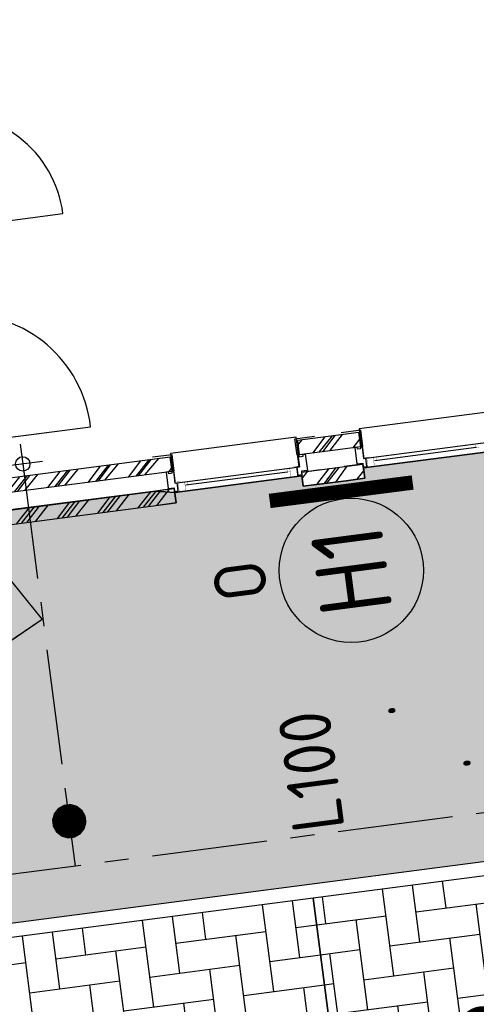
# Model space of a CAD drawing. Extents: x 117893332 to 118394757, y 454959407 to 455669244.
# Tile 61 of 256: x 118280060 to 118283228, y 455174285 to 455181111. Entities that reach past the tile are written whole.
import ezdxf
from ezdxf.enums import TextEntityAlignment as Align

# ---------------------------------------------------------------- set-up
doc = ezdxf.new("R2010")
doc.units = 0
doc.header["$LTSCALE"] = 200
doc.linetypes.add('Tauw_L_Center2', pattern=[6.4990000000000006, 4, -0.833, 0.833, -0.833])
doc.layers.get('0').update_dxf_attribs({"linetype": 'CONTINUOUS'})
for name, color, linetype in [('EL6312--', 6, 'CONTINUOUS'), ('EL_N_A_EB00----REVISIE~-_-----', 1, 'CONTINUOUS'), ('ZU_N_-_EL999---LU_pvc110_sdr34~H_-----', 2, 'Tauw_L_Center2'), ('ZU_N_-_EL999---LU_pvc125_sdr34~H_-----', 2, 'Tauw_L_Center2'), ('ZU_N_-_ML999---LU_pvc110_sdr34__20_^200~M_-----', 7, 'CONTINUOUS'), ('ZU_N_-_TVRH----tekst__25_^200~-_-----', 253, 'CONTINUOUS'), ('ZU_N_A_EV02----_kant verharding ov betonstraatsteen-elleboogverband~k_-----', 253, 'CONTINUOUS'), ('ZU_N_A_EV02----_kant verharding ov betontegels-halfsteensverband~k_-----', 253, 'CONTINUOUS'), ('ZU_N_A_HV01----_arcering verharding gv asfalt~v_-----', 253, 'CONTINUOUS'), ('ZU_N_A_HV02----_arcering verharding ov betonstraatsteen-elleboogverband~v_-----', 253, 'CONTINUOUS'), ('ZU_N_A_HV02----_arcering verharding ov betontegels-halfsteensverband~v_-----', 253, 'CONTINUOUS'), ('ZU_N_A_HV02----molgoot ov betonstraatsteen~v_-----', 253, 'CONTINUOUS'), ('ZU_N_D_EB00----ONDERDEEL~-_-----', 2, 'CONTINUOUS'), ('ZU_N_D_EB00--F-METSELWERK~-_-----', 7, 'CONTINUOUS')]:
    doc.layers.add(name, color=color, linetype=linetype)
doc.layers.add('ZU_N_-_DX1AMA--_maatvoering_LIN__18_^200', color=7, linetype='CONTINUOUS', lineweight=18)
doc.styles.add('BURO-018', font='Isocp.shx', dxfattribs={"height": 360})
doc.styles.add('BURO-025', font='Isocp.shx', dxfattribs={"height": 500})
doc.styles.add('TAUW-ISOCP', font='tcb_isocp.shx')
doc.dimstyles.new('tzu18-dot_^200', dxfattribs={"dimscale": 200, "dimtxt": 1.8, "dimasz": 3, "dimexe": 2, "dimexo": 0, "dimgap": 0.5, "dimtad": 1, "dimdec": 0, "dimzin": 0, "dimdsep": 46, "dimtxsty": 'TAUW-ISOCP', "dimblk": 'DOTSMALL', "dimcen": 2, "dimdle": 1.5, "dimclre": 8, "dimadec": 0, "dimazin": 0, "dimtp": 1, "dimtm": 1, "dimtfac": 1, "dimtix": 1, "dimtmove": 1, "dimatfit": 3, "dimldrblk": 'DOTSMALL', "dimfxl": 1, "dimtvp": 0.5, "dimtolj": 1, "dimtzin": 0, "dimlwd": -1, "dimlwe": 5, "dimarcsym": 0})
pattern_1 = [(97.41631319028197, (118248804.6750337, 455213277.5848131), (-181.136867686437, -235.3496020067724), [629.9999999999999, -210]), (7.416313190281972, (118248596.4317989, 455213250.4784459), (181.1368676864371, 235.3496020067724), [629.9999999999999, -210])]

# ---------------------------------------------------------------- blocks, each defined once
blk = doc.blocks.new('A$C06DD79C7')
at = {"layer": 'ZU_N_D_EB00--F-METSELWERK~-_-----'}
h = blk.add_hatch(dxfattribs=at)
h.set_pattern_fill('10300013,O', color=256, scale=100000, angle=360)
h.set_pattern_definition([(135.0000000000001, (1699.99999999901, -21099.99999999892), (-141.4213562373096, -141.4213562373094), []), (135.0000000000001, (1629.28999999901, -21099.99999999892), (-141.4213562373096, -141.4213562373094), [])])
h.paths.add_polyline_path([(1749.999999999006, -20599.9999999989), (1969.999999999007, -20599.9999999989), (1969.999999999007, -20279.9999999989), (1749.999999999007, -20279.9999999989), (1429.999999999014, -20279.9999999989), (1429.999999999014, -20379.9999999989), (1869.999999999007, -20379.9999999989), (1869.999999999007, -20499.9999999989), (1649.999999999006, -20499.9999999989), (1649.999999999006, -21919.99999999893), (1749.999999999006, -21919.99999999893)])
h = blk.add_hatch(dxfattribs=at)
h.set_pattern_fill('10300013,O', color=256, scale=100000, angle=180)
h.set_pattern_definition([(315, (1479.999999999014, -21209.99999999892), (141.4213562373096, 141.4213562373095), []), (315, (1550.709999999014, -21209.99999999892), (141.4213562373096, 141.4213562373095), [])])
h.paths.add_polyline_path([(1429.999999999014, -21919.99999999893), (1529.999999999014, -21919.99999999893), (1529.999999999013, -20499.9999999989), (1429.999999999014, -20499.9999999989)])
h = blk.add_hatch(dxfattribs=at)
h.set_pattern_fill('10300013,O', color=256, scale=100000, angle=180)
h.set_pattern_definition([(315, (1479.999999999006, -23024.99999999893), (141.4213562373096, 141.4213562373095), []), (315, (1550.709999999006, -23024.99999999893), (141.4213562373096, 141.4213562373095), [])])
h.paths.add_polyline_path([(1429.999999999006, -23239.99999999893), (1529.999999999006, -23239.99999999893), (1529.999999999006, -22809.99999999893), (1429.999999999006, -22809.99999999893)])
h = blk.add_hatch(dxfattribs=at)
h.set_pattern_fill('10300013,O', color=256, scale=100000, angle=180)
h.set_pattern_definition([(315, (1699.999999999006, -23024.99999999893), (141.4213562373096, 141.4213562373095), []), (315, (1770.709999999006, -23024.99999999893), (141.4213562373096, 141.4213562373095), [])])
h.paths.add_polyline_path([(1649.999999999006, -23239.99999999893), (1749.999999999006, -23239.99999999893), (1749.999999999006, -22809.99999999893), (1649.999999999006, -22809.99999999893)])
for p, q in [((1529.999999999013, -20499.9999999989), (1529.999999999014, -21919.99999999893)), ((1649.999999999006, -21919.99999999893), (1649.999999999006, -20499.9999999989)), ((749.09008458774, -20893.34461806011), (584.4364188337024, -20566.94467048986)), ((1281.105919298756, -20565.98783106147), (749.09008458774, -20893.34461806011)), ((2029.999999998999, -20599.9999999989), (2029.999999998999, -21399.9999999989)), ((3519.999999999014, -20599.9999999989), (3519.999999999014, -21399.9999999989)), ((1834.999999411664, -21038.46206021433), (1834.999999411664, -20761.53793978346)), ((1973.462059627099, -20899.9999999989), (1696.537939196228, -20899.9999999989)), ((1429.999999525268, -21919.99999971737), (1429.99999952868, -21788.97820059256)), ((1529.999999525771, -21919.99999971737), (1529.999999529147, -21788.97820059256)), ((1529.999999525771, -21919.99999971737), (1429.999999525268, -21919.99999971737)), ((1502.478547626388, -21919.99999971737), (1502.478547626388, -22809.99999994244)), ((1502.478548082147, -21941.32600831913), (1502.478548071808, -21953.59472607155)), ((1649.999999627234, -21929.9999996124), (1567.473016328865, -21929.9999996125)), ((1567.473016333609, -21929.9999996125), (1567.473016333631, -21944.99999984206)), ((1567.473016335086, -21944.99999971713), (1567.473016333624, -22784.99999994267)), ((1637.200265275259, -21919.99999984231), (1650.00000020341, -21919.99999985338)), ((1650.00000020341, -21919.99999985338), (1650.000000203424, -21929.9999996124)), ((1542.173537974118, -22712.78969378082), (1542.173537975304, -22003.75454051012)), ((1502.478548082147, -22788.6739913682), (1502.478548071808, -22776.40527361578)), ((1567.473016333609, -22800.00000007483), (1567.473016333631, -22784.99999984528)), ((1429.999999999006, -22809.99999999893), (1429.999999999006, -23239.99999999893)), ((1529.999999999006, -22809.99999999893), (1429.999999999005, -22809.99999999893)), ((1429.999999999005, -22809.99999999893), (1429.999999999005, -22809.99999999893)), ((1429.999999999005, -22809.99999999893), (1430.000000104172, -22941.02179912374)), ((1529.999999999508, -22809.99999992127), (1429.999999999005, -22809.99999999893)), ((1529.999999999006, -22809.99999999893), (1529.999999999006, -23239.99999999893)), ((1529.999999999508, -22809.99999992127), (1530.000000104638, -22941.02179904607)), ((1649.999999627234, -22800.00000007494), (1567.473016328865, -22800.00000007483)), ((1637.200265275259, -22809.99999984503), (1650.00000020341, -22809.99999983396)), ((1650.00000020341, -22809.99999983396), (1650.000000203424, -22800.00000007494)), ((1649.999999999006, -23239.99999999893), (1649.999999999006, -22809.99999999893)), ((1749.999999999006, -22809.99999999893), (1649.999999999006, -22809.99999999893)), ((1749.999999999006, -23239.99999999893), (1749.999999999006, -22809.99999999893)), ((1429.999999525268, -23239.99999974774), (1429.999999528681, -23108.97820062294)), ((1529.99999952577, -23239.99999974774), (1529.999999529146, -23108.97820062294)), ((1429.999999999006, -23239.99999999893), (1529.999999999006, -23239.99999999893)), ((1529.99999952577, -23239.99999974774), (1429.999999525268, -23239.99999974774)), ((1502.478547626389, -23239.99999974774), (1502.478547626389, -24129.99999997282)), ((1502.478548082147, -23261.32600834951), (1502.478548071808, -23273.59472610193)), ((1649.999999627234, -23249.99999964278), (1567.473016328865, -23249.99999964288)), ((1567.473016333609, -23249.99999964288), (1567.473016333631, -23264.99999987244)), ((1567.473016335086, -23264.99999974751), (1567.473016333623, -24104.99999997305)), ((1637.200265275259, -23239.99999987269), (1650.000000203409, -23239.99999988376)), ((1649.999999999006, -23239.99999999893), (1749.999999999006, -23239.99999999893)), ((1650.000000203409, -23239.99999988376), (1650.000000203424, -23249.99999964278)), ((1542.173537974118, -24032.7896938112), (1542.173537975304, -23323.7545405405))]:
    blk.add_line(p, q, dxfattribs=at)
for points in [[(1649.999999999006, -21919.99999999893), (1749.999999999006, -21919.99999999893), (1749.999999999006, -20599.9999999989), (1969.999999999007, -20599.9999999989), (1969.999999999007, -20279.9999999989), (1749.999999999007, -20279.9999999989), (1429.999999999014, -20279.9999999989), (1429.999999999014, -20379.9999999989)], [(1429.999999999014, -20499.9999999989), (1429.999999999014, -21919.99999999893), (1529.999999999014, -21919.99999999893)], [(1649.999999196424, -21934.99999975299), (1764.99999972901, -21934.99999971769), (1764.99999972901, -21798.39999641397)], [(1637.200265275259, -21919.99999984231), (1637.200265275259, -21894.99999984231), (1649.999999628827, -21894.9999998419), (1649.999999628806, -21877.99999984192), (1535.999999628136, -21877.99999984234), (1535.999999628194, -21919.99999984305), (1509.999999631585, -21919.99999984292), (1509.999999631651, -21944.99999984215), (1567.473016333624, -21944.99999984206)], [(1759.99999972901, -21925.00000056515), (1650.000000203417, -21924.99999923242), (1650.000000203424, -21929.99999975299), (1567.473016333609, -21929.9999996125), (1567.473016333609, -22800.00000007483), (1650.000000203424, -22800.00000007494), (1650.000000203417, -22804.99999929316), (1759.999667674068, -22805.00000051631)], [(1760.000000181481, -22805.00000051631), (1774.99999972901, -22805.0000006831), (1774.99999972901, -21925.00000074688), (1759.99999972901, -21925.00000074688)], [(1637.200265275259, -22809.99999984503), (1637.200265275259, -22834.99999984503), (1649.999999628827, -22834.99999984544), (1649.999999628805, -22851.99999984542), (1535.999999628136, -22851.999999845), (1535.999999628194, -22809.99999984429), (1509.999999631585, -22809.99999984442), (1509.99999963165, -22784.99999984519), (1567.473016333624, -22784.99999984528)], [(1649.999999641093, -22795.00000005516), (1765.000000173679, -22795.00000000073), (1765.000000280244, -22931.60000330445)], [(1649.999999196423, -23254.99999978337), (1764.99999972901, -23254.99999974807), (1764.99999972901, -23118.39999644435)], [(1637.200265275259, -23239.99999987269), (1637.200265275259, -23214.99999987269), (1649.999999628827, -23214.99999987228), (1649.999999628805, -23197.99999987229), (1535.999999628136, -23197.99999987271), (1535.999999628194, -23239.99999987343), (1509.999999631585, -23239.9999998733), (1509.99999963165, -23264.99999987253), (1567.473016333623, -23264.99999987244)], [(1759.99999972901, -23245.00000059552), (1650.000000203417, -23244.9999992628), (1650.000000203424, -23249.99999978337), (1567.473016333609, -23249.99999964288), (1567.473016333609, -24120.00000010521), (1650.000000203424, -24120.00000010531), (1650.000000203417, -24124.99999932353), (1759.999667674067, -24125.00000054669)], [(1760.000000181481, -24125.00000054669), (1774.99999972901, -24125.00000071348), (1774.99999972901, -23245.00000077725), (1759.99999972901, -23245.00000077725)]]:
    blk.add_lwpolyline(points, dxfattribs=at)
at = {"layer": 'ZU_N_D_EB00--F-METSELWERK~-_-----', "const_width": 2}
for points in [[(1567.478548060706, -21965.18091059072), (1567.478548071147, -21951.78057413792), (1502.478548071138, -21951.7805740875), (1502.478548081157, -21939.00912836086)], [(1502.478548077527, -21943.61658350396), (1502.478548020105, -22017.21030590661), (1502.478548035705, -21997.21030590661), (1567.478548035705, -21997.21030595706)], [(1567.478548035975, -21997.21030595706), (1567.478548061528, -21964.1772859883), (1567.478548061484, -21964.1772859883)], [(1670.000000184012, -21935.65569594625), (1572.932492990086, -21935.65569587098), (1572.93249296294, -21970.65569587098)], [(1567.478548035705, -21997.21030595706), (1567.478548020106, -22017.21030595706), (1542.173538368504, -22017.21030593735), (1542.173538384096, -21997.21030593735)], [(1502.478548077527, -22786.38341618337), (1502.478548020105, -22712.78969378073), (1502.478548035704, -22732.78969378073), (1567.478548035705, -22732.78969373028)], [(1567.478548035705, -22732.78969373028), (1567.478548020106, -22712.78969373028), (1542.173538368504, -22712.78969374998), (1542.173538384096, -22732.78969374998)], [(1567.478548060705, -22764.81908909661), (1567.478548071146, -22778.21942554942), (1502.478548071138, -22778.21942559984), (1502.478548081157, -22790.99087132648)], [(1567.478548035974, -22732.78969373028), (1567.478548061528, -22765.82271369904), (1567.478548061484, -22765.82271369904)], [(1670.000000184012, -22794.34430374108), (1572.932492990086, -22794.34430381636), (1572.932492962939, -22759.34430381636)], [(1567.478548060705, -23285.1809106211), (1567.478548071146, -23271.7805741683), (1502.478548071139, -23271.78057411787), (1502.478548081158, -23259.00912839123)], [(1502.478548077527, -23263.61658353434), (1502.478548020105, -23337.21030593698), (1502.478548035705, -23317.21030593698), (1567.478548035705, -23317.21030598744)], [(1670.000000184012, -23255.65569597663), (1572.932492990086, -23255.65569590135), (1572.932492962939, -23290.65569590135)], [(1567.478548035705, -23317.21030598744), (1567.478548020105, -23337.21030598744), (1542.173538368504, -23337.21030596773), (1542.173538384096, -23317.21030596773)], [(1567.478548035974, -23317.21030598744), (1567.478548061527, -23284.17728601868), (1567.478548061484, -23284.17728601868)], [(1567.478548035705, -24052.78969376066), (1567.478548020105, -24032.78969376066), (1542.173538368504, -24032.78969378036), (1542.173538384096, -24052.78969378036)]]:
    blk.add_lwpolyline(points, dxfattribs=at)
at = {"layer": 'ZU_N_D_EB00--F-METSELWERK~-_-----'}
blk.add_circle((1834.999999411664, -20899.9999999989), 50, dxfattribs=at)
for centre, radius, start, end in [((2042.594694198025, -20518.94909729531), 881.1409191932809, 269.1810079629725, 354.7222421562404), ((3519.999999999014, -20599.9999999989), 800, 270, 0)]:
    blk.add_arc(centre, radius, start, end, dxfattribs=at)
blk = doc.blocks.new('_DotSmall')
at = {"color": 0, "linetype": 'ByBlock', "const_width": 0.5}
blk.add_lwpolyline([(-0.0625, 0, 1), (0.0625, 0, 1)], format="xyb", close=True, dxfattribs=at)
blk = doc.blocks.new('*D190')
at = {"layer": 'ZU_N_-_DX1AMA--_maatvoering_LIN__18_^200', "color": 0, "transparency": 16777216}
blk.add_line((118297884.0672815, 455179637.2046039), (118272246.6119197, 455376595.6020989), dxfattribs=at)
at = {"layer": 'ZU_N_-_DX1AMA--_maatvoering_LIN__18_^200', "color": 8, "lineweight": 5, "transparency": 16777216}
for p, q in [((118271839.0997946, 455376240.0266904), (118272681.989082, 455376349.7429389)), ((118286050.7695177, 455178399.4322743), (118298241.9976805, 455179986.3261149))]:
    blk.add_line(p, q, dxfattribs=at)
at = {"layer": 'ZU_N_-_DX1AMA--_maatvoering_LIN__18_^200', "color": 0, "transparency": 16777216, "xscale": 600, "yscale": 600, "zscale": 600}
for p, rotation in [((118272285.3353014, 455376298.1117634), 97.41631319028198), ((118297845.3438999, 455179934.6949394), 277.416313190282)]:
    blk.add_blockref('_DotSmall', p, dxfattribs=dict(at, rotation=rotation))
at = {"layer": 'ZU_N_-_DX1AMA--_maatvoering_LIN__18_^200', "color": 0, "transparency": 16777216, "insert": (118294679.3113192, 455202087.3925235), "char_height": 360, "attachment_point": 5, "rotation": 97.41631319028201, "style": 'TAUW-ISOCP'}
blk.add_mtext('\\A1;198020', dxfattribs=at)
blk = doc.blocks.new('E00172')
at = {"color": 0, "linetype": 'Continuous', "const_width": 0.5}
blk.add_lwpolyline([(-2.499999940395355, 0.75), (2.5, 0.75)], dxfattribs=at)
at = {"color": 0, "linetype": 'Continuous'}
blk.add_circle((0, 3.500000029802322), 2.5, dxfattribs=at)
at = {"color": 0, "linetype": 'Continuous', "style": 'BURO-018'}
for tag, p in [('E_GKAST', (5.960464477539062e-08, 11.5)), ('E_GROEP', (5.960464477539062e-08, 8.500000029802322)), ('E_SGROEP', (4.500000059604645, 8.500000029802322)), ('E_ARMCODE', (0, 3.500000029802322)), ('E_SLET', (4.500000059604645, 2.500000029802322))]:
    blk.add_attdef(tag, text='', height=1.8, dxfattribs=at).set_placement(p, align=Align.MIDDLE)
blk = doc.blocks.new('A$C051E189E')
at = {"layer": 'EL6312--'}
ref = blk.add_blockref('E00172', (-17241.50111585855, -82268.17583349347), dxfattribs=dict(at, xscale=199.9999999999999, yscale=199.9999999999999, zscale=199.9999999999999, rotation=89.92269290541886))
ref.add_attrib('E_ARMCODE', 'H1', dxfattribs={"layer": '0', "color": 2, "linetype": 'Continuous', "height": 500, "rotation": 2.219811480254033e-05, "style": 'BURO-025'}).set_placement((-17941.50048458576, -82267.23134937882), align=Align.MIDDLE)
ref.add_attrib('E_SLET', 'O', dxfattribs={"layer": '0', "color": 1, "linetype": 'Continuous', "height": 360, "rotation": 2.219811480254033e-05, "style": 'BURO-018'}).set_placement((-17913.7585478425, -81492.17886897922), align=Align.MIDDLE)
ref.add_attrib('E_GROEP', '.', dxfattribs={"layer": '0', "color": 1, "linetype": 'Continuous', "height": 360, "rotation": 2.219811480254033e-05, "style": 'BURO-018'}).set_placement((-18941.49957442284, -82265.88207447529), align=Align.MIDDLE)
ref.add_attrib('E_GKAST', 'L100', dxfattribs={"layer": '0', "color": 1, "linetype": 'Continuous', "height": 360, "rotation": 2.219811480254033e-05, "style": 'BURO-018'}).set_placement((-19287.94192659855, -81810.75219544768), align=Align.MIDDLE)
ref.add_attrib('E_SGROEP', '.', dxfattribs={"layer": '0', "color": 1, "linetype": 'Continuous', "height": 360, "rotation": 2.219811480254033e-05, "style": 'BURO-018'}).set_placement((-19369.74599808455, -82735.96391153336), align=Align.MIDDLE)

msp = doc.modelspace()

# ---------------------------------------------------------------- hatches: boundary and pattern name
at = {"layer": 'ZU_N_A_HV01----_arcering verharding gv asfalt~v_-----'}
h = msp.add_hatch(dxfattribs=at)
h.set_pattern_fill('ASFALT', color=256, scale=3000)
h.set_pattern_definition([(157.416313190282, (118248804.6750337, 455213277.5848131), (-144.0121693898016, -346.2448484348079), []), (217.416313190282, (118248804.6750337, 455213277.5848131), (227.8507499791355, -297.8406213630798), [])])
h.paths.add_polyline_path([(118253562.4644317, 455173882.7550641, -0.413670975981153), (118245855.7562277, 455163886.7559816), (118232779.448046, 455162183.4266028, -0.2396013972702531), (118226539.3488066, 455164396.4313046), (118222931.5859316, 455163926.7441258), (118222383.7487684, 455168135.4742161), (118218106.8741981, 455167574.5760993), (118214434.7360406, 455164219.5352659), (118215506.4412013, 455155986.2169401), (118286398.3345948, 455165213.991818), (118285827.6629735, 455169598.1464381), (118269443.6465182, 455167465.4905022, -0.4142135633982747), (118257765.8233637, 455176453.3294046), (118256227.8597453, 455188268.6539, -0.4142135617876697), (118265215.698611, 455199946.4769887), (118292266.1138908, 455203467.5444995), (118291600.0729585, 455208584.3784367), (118288512.0832502, 455208182.4244898, -0.4142135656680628), (118286360.315439, 455209838.5329916), (118282082.5253519, 455242702.4295251), (118277103.5895731, 455242054.3371087, -0.4142135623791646), (118269661.0073064, 455247782.5220213), (118267518.7053234, 455264240.6439259), (118262945.7468947, 455263645.3963049), (118267639.6027709, 455227475.8892438), (118267223.0791646, 455227421.9624292), (118267223.0953798, 455227421.8374796), (118252708.3945412, 455225558.9908816), (118252749.7655286, 455225241.1604559), (118251437.4330616, 455225070.8540304), (118250715.0444016, 455230620.5667782), (118243327.2569473, 455287376.853917), (118243629.7457429, 455287416.2279319), (118243124.354806, 455290872.4482069), (118240928.7488096, 455307740.0890951, -0.4142135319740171), (118245603.8051835, 455313814.3496923), (118274546.4505115, 455317581.7228291), (118274030.151141, 455321548.2621741), (118245583.3097502, 455317845.426291, -0.4142135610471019), (118239509.0486006, 455322520.4825709), (118233549.7710685, 455368302.3163094, 0.4142135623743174), (118222813.3463366, 455376565.6076621), (118207809.9167748, 455374612.6583502, 0.4142135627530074), (118199546.6254238, 455363876.233606), (118205505.9032047, 455318094.3984217, -0.4142123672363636), (118200830.8688669, 455312020.1400964), (118163460.5556403, 455307155.6086541), (118165370.8677974, 455292480.2047596), (118168069.5899988, 455292831.4889433), (118168020.6380423, 455293207.5597649, -0.4142128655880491), (118177008.4523232, 455304885.379675), (118193278.4294503, 455307003.2308075, -0.1343417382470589), (118196112.2678289, 455306610.6909133), (118204322.7715568, 455303093.5020068), (118205538.0756343, 455305921.5248985, -0.2648123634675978), (118209818.1357149, 455309156.2414026), (118230144.221444, 455311802.0275834, -0.4142136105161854), (118236218.4835087, 455307126.9714311), (118240860.0830218, 455271468.1296604, -0.4142135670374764), (118236185.026669, 455265393.868468), (118214172.9505057, 455262528.6259582), (118214897.7231318, 455256960.5985169, -0.4142135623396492), (118212810.3363711, 455254248.4745319), (118211683.2549989, 455254101.7658931), (118212034.0112402, 455251407.0995864), (118215577.2140856, 455248630.0588531), (118219142.1158661, 455249094.050086), (118218436.6095952, 455254511.7740204, -0.4142294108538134), (118220523.9794215, 455257224.0278775), (118236969.7760967, 455259364.7257031, -0.4142130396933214), (118243044.0360546, 455254689.6790598), (118246252.6892428, 455230039.716037)])
h.paths.add_polyline_path([(118261528.7105488, 455214269.2460867, -0.4142135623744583), (118263616.0973097, 455216981.3700716), (118275257.8857749, 455218496.745074, -0.414213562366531), (118277970.0097599, 455216409.3583131), (118278976.6705481, 455208675.7399464, -0.4142135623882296), (118276889.283787, 455205963.6159614), (118274097.8328038, 455205600.2615634, -0.4142135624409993), (118272506.4212083, 455206825.0918127), (118272485.2704835, 455206987.5811397), (118269242.6258282, 455206565.4962798), (118269263.7765531, 455206403.0069523, -0.4142135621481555), (118268038.9463059, 455204811.595358), (118265247.4953238, 455204448.240958, -0.4142135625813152), (118262535.371337, 455206535.6277188)], flags=16)
h.paths.add_polyline_path([(118241537.8751546, 455300913.520497), (118240100.0229776, 455300726.2209592), (118239912.72344, 455302164.0731364), (118241350.575617, 455302351.3726742)], flags=16)
h.paths.add_polyline_path([(118240440.7304615, 455309039.881115), (118239002.8782845, 455308852.5815772), (118238815.5787469, 455310290.4337544), (118240253.430924, 455310477.7332923)], flags=16)
h.paths.add_polyline_path([(118229627.9109464, 455315768.5622057), (118215546.7017315, 455313935.6554853, -0.4142135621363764), (118209472.4405793, 455318610.7117853), (118204138.0194814, 455359592.1202821, -0.4142394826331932), (118213125.739277, 455371270.8578054), (118217290.6037433, 455371812.9851407, -0.4142135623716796), (118228968.4268994, 455362825.1463385), (118234302.9672465, 455321842.823391, -0.4142135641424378)], flags=16)
h.paths.add_polyline_path([(118229573.6982125, 455316185.0486755), (118215492.4889975, 455314352.1419551, -0.4142135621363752), (118209888.927049, 455318664.9245196), (118204554.5035642, 455359646.3513534, -0.4142400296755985), (118213179.9520113, 455370854.3713357), (118217344.8164798, 455371396.4986713, -0.4142135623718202), (118228551.94043, 455362770.933602), (118233886.4807771, 455321788.6106545, -0.4142135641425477)], flags=0)
h.paths.add_polyline_path([(118232786.1213894, 455366810.1098367), (118231546.5936505, 455366648.6447184), (118231359.294113, 455368086.4968955), (118232598.8218518, 455368247.9620139)], flags=0)
at = {"layer": 'ZU_N_A_HV02----_arcering verharding ov betonstraatsteen-elleboogverband~v_-----'}
h = msp.add_hatch(dxfattribs=at)
h.set_pattern_fill('ELLEBOOG', color=256, scale=52.5, angle=-1.272221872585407e-14)
h.set_pattern_definition(pattern_1)
h.paths.add_polyline_path([(118282798.6626198, 455169626.5099819), (118285674.4025296, 455170000.8360046), (118284972.2499427, 455175395.0861879), (118282096.510033, 455175020.7601652)])
h = msp.add_hatch(dxfattribs=at)
h.set_pattern_fill('ELLEBOOG', color=256, scale=52.5, angle=-1.272221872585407e-14)
h.set_pattern_definition(pattern_1)
h.paths.add_polyline_path([(118279922.92271, 455169252.1839597), (118282798.6626197, 455169626.5099825), (118282096.510033, 455175020.7601652), (118279220.7701232, 455174646.4341425)])
h.paths.add_polyline_path([(118277533.2027577, 455173682.5010471), (118277434.0393126, 455173669.5932533), (118277421.1315187, 455173768.7566984, -0.414213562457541), (118277507.38717, 455173880.8279375), (118278300.6947313, 455173984.0902886), (118278399.8581765, 455173996.9980825), (118278425.6737643, 455173798.6711921), (118278326.5103191, 455173785.7633983)], flags=17)
h = msp.add_hatch(dxfattribs=at)
h.set_pattern_fill('ELLEBOOG', color=256, scale=52.5, angle=-1.272221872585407e-14)
h.set_pattern_definition(pattern_1)
h.paths.add_polyline_path([(118279922.92271, 455169252.1839592), (118282798.6626198, 455169626.5099819), (118282096.510033, 455175020.7601652), (118279220.7701232, 455174646.4341425)])
at = {"layer": 'ZU_N_A_HV02----_arcering verharding ov betontegels-halfsteensverband~v_-----'}
h = msp.add_hatch(dxfattribs=at)
h.set_pattern_fill('TEGELS', color=256, scale=1200)
h.set_pattern_definition([(97.41631319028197, (118248804.6750337, 455213277.5848131), (-297.4903354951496, -38.7233816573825), []), (187.416313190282, (118248804.6750337, 455213277.5848131), (38.72338165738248, -297.4903354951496), [300, -300]), (187.416313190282, (118248785.3133429, 455213426.3299809), (38.72338165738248, -297.4903354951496), [-300, 300])])
h.paths.add_polyline_path([(118283896.8520627, 455194970.0311947), (118284023.3484428, 455193998.2294325), (118284152.4263816, 455193006.594981), (118284169.3384059, 455192876.6692509), (118284222.1284686, 455192471.1123771), (118284337.0078342, 455191588.5577151), (118284353.9198585, 455191458.6319851), (118284392.5113479, 455191162.1549008), (118284507.3907135, 455190279.600239), (118284524.3027377, 455190149.674509), (118284562.8942272, 455189853.1974246), (118284677.7735928, 455188970.6427624), (118284694.6856171, 455188840.7170326), (118284733.2771065, 455188544.2399485), (118284848.1564721, 455187661.6852861), (118284865.0684964, 455187531.7595564), (118286053.744421, 455178399.819508), (118284645.6234997, 455178216.5288349), (118284636.2681181, 455178288.4010602), (118283753.7134561, 455178173.5216947), (118283763.0688377, 455178101.6494693), (118283336.6660235, 455178046.1459556), (118283327.3106419, 455178118.0181804), (118282444.7559797, 455178003.1388149), (118282454.1113613, 455177931.2665896), (118282324.1856313, 455177914.3545659), (118282027.7085473, 455177875.7630763), (118282018.3531657, 455177947.6353012), (118281135.7985036, 455177832.7559354), (118281002.3203587, 455177843.1351318), (118279724.1251701, 455177676.7564828), (118279737.032964, 455177577.5930375), (118279756.8656529, 455177580.1745964), (118279760.0980863, 455177555.38445), (118279703.100378, 455177547.9652364), (118279621.2637776, 455177537.3128236), (118279518.8733846, 455177549.1958911), (118278051.2543962, 455177358.1605415), (118278221.6372755, 455176049.2030652), (118276785.7505895, 455175862.2982098), (118276801.2399421, 455175743.3020757), (118276759.5912952, 455175737.8808022), (118276763.1437075, 455175710.5895824), (118275553.3496765, 455175553.1144969), (118275562.7050581, 455175481.2422716), (118275136.3022438, 455175425.738758), (118275126.9468622, 455175497.6109834), (118273917.1528312, 455175340.1358979), (118273926.5082129, 455175268.2636725), (118273123.5431344, 455175163.7442328), (118272993.6174045, 455175146.8322085), (118272736.5468709, 455175113.3701459), (118272726.4254297, 455175174.3527951, 0.393836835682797), (118272718.047672, 455175180.3454584), (118272650.6270896, 455175175.2762239), (118272645.503342, 455175214.6391439), (118271916.0774792, 455175119.6920722), (118271921.2012267, 455175080.3291526), (118271853.9221742, 455175067.8199375, 0.3826987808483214), (118271848.2149258, 455175059.5056624), (118271853.9922087, 455174998.4907797), (118271724.0664788, 455174981.5787559), (118271427.5893947, 455174942.9872666), (118271417.4679535, 455175003.9699159, 0.393836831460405), (118271409.0901958, 455175009.9625791), (118271341.6696135, 455175004.8933446), (118271336.5458659, 455175044.2562646), (118270607.1200031, 455174949.3091929), (118270612.2437505, 455174909.9462734), (118270544.9646969, 455174897.437058, 0.3826986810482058), (118270539.2574495, 455174889.1227849), (118270545.0347325, 455174828.1079004), (118270415.1090026, 455174811.1958767), (118269682.3127598, 455174715.8100941), (118269554.5256003, 455175697.5282013), (118267174.3133911, 455175387.7034613), (118268171.9387254, 455167723.4994923), (118271196.4238029, 455168117.1872061), (118270481.4791548, 455173609.7117258), (118287597.379316, 455175837.6346365), (118285086.8134053, 455195124.9247216)])
at = {"layer": 'ZU_N_A_HV02----molgoot ov betonstraatsteen~v_-----'}
h = msp.add_hatch(dxfattribs=at)
h.set_pattern_fill('BRICK', color=256, scale=33.07086, angle=-1.272221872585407e-14)
h.set_pattern_definition([(97.41631319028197, (118248804.6750337, 455213277.5848131), (-208.2431961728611, -27.10636212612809), []), (187.416313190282, (118248804.6750337, 455213277.5848131), (54.21272425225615, -416.4863923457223), [209.999961, -209.999961]), (187.416313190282, (118248777.5686716, 455213485.8280093), (54.21272425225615, -416.4863923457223), [-209.999961, 209.999961])])
h.paths.add_polyline_path([(118236130.8139392, 455265810.3549383), (118213702.2513011, 455262890.899698), (118213756.4640354, 455262474.4132282), (118214481.2366621, 455256906.3857827, -0.4142135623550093), (118212756.1236366, 455254664.9610016), (118211212.5557949, 455254464.0396285), (118211639.701332, 455251182.5165892), (118215456.7662472, 455248190.8321688), (118219612.8361661, 455248731.8037606), (118218853.0924128, 455254566.0083225, -0.4142295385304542), (118220578.1913303, 455256807.5413003), (118237024.0330728, 455258948.2449923, -0.4142135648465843), (118242627.5950311, 455254635.4624813), (118245836.2027732, 455229985.5033018), (118253115.1089609, 455174065.6917914, -0.4217249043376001), (118245799.5223966, 455164302.9789468), (118232725.1971481, 455162599.9081029, -0.2477245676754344), (118226700.8242866, 455164840.9923619), (118223293.5470863, 455164399.8447171), (118222745.9989425, 455168606.3544288), (118217921.2696704, 455167973.9016491), (118213990.0282083, 455164382.1316596), (118215144.1674659, 455155515.5177361), (118286452.5473291, 455164797.5053483), (118286398.3345948, 455165213.991818), (118215506.4412013, 455155986.2169401), (118214434.7360406, 455164219.5352659), (118218106.8741981, 455167574.5760993), (118222383.7487684, 455168135.4742161), (118222931.5859316, 455163926.7441258), (118226539.3488066, 455164396.4313046, 0.2396013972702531), (118232779.448046, 455162183.4266028), (118245855.7562277, 455163886.7559816, 0.4136709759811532), (118253562.4644317, 455173882.7550641), (118246252.6892428, 455230039.716037), (118243044.0360546, 455254689.6790598, 0.4142130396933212), (118236969.7760967, 455259364.7257031), (118220523.9794215, 455257224.0278775, 0.414229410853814), (118218436.6095952, 455254511.7740204), (118219142.1158661, 455249094.050086), (118215577.2140856, 455248630.0588531), (118212034.0112402, 455251407.0995864), (118211683.2549989, 455254101.7658931), (118212810.3363711, 455254248.4745319, 0.4142135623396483), (118214897.7231318, 455256960.5985169), (118214172.9505057, 455262528.6259582), (118236185.026669, 455265393.868468, 0.4142135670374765), (118240860.0830218, 455271468.1296604), (118236218.4835087, 455307126.9714311, 0.4142136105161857), (118230144.221444, 455311802.0275834), (118209818.1357149, 455309156.2414026, 0.2648123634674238), (118205538.0756343, 455305921.5248985), (118204322.7715568, 455303093.5020068), (118196112.2678289, 455306610.6909133, 0.1343417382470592), (118193278.4294503, 455307003.2308075), (118177008.4523232, 455304885.379675, 0.4142128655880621), (118168020.6380423, 455293207.5597649), (118168069.5899988, 455292831.4889433), (118168486.0764684, 455292885.7016779), (118168437.1245119, 455293261.7724997, -0.4142128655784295), (118177062.6660484, 455304468.8933343), (118193332.6431336, 455306586.7444612, -0.1343417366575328), (118195946.8851516, 455306224.6227999), (118199133.4112065, 455304859.5891468), (118204543.5389405, 455302542.0162089), (118205924.3779531, 455305755.5830221, -0.2648230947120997), (118209872.8562951, 455308739.8174797), (118222172.9640686, 455310340.868138), (118230198.421261, 455311385.5394321, -0.4142143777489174), (118235801.9970393, 455307072.7586945), (118240443.5965525, 455271413.9169239, -0.4142135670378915)])
h = msp.add_hatch(dxfattribs=at)
h.set_pattern_fill('BRICK', color=256, scale=33.07086)
h.set_pattern_definition([(97.41631319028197, (118248804.6750337, 455213277.5848131), (-208.2431961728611, -27.10636212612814), []), (187.416313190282, (118248804.6750337, 455213277.5848131), (54.21272425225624, -416.4863923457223), [209.999961, -209.999961]), (187.416313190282, (118248777.5686716, 455213485.8280093), (54.21272425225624, -416.4863923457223), [-209.999961, 209.999961])])
h.paths.add_polyline_path([(118274235.6642532, 455201120.5775577), (118274276.9691945, 455200803.2545261), (118273979.4788588, 455200764.5311442), (118273938.1739175, 455201081.854176), (118265215.698611, 455199946.4769887, 0.002879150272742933), (118265096.7916708, 455199930.302415), (118265138.007419, 455199613.6646045), (118264840.5170834, 455199574.9412227), (118264800.3051654, 455199883.8671613, 0.4024533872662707), (118256227.8597453, 455188268.6539), (118257765.8233637, 455176453.3294047, 0.414213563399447), (118269443.6465182, 455167465.4905022), (118279042.6679922, 455168714.964963), (118279002.1352845, 455169026.3553495), (118279299.6256202, 455169065.0787311), (118279340.1583277, 455168753.6883451), (118285827.6629735, 455169598.1464382), (118285773.4502392, 455170014.6329079), (118285674.2867969, 455170001.7251143), (118285674.4025296, 455170000.8360046), (118282798.6626198, 455169626.5099819), (118279922.92271, 455169252.1839592), (118277047.1828002, 455168877.8579365), (118274171.4428905, 455168503.5319141), (118271295.7029807, 455168129.2058911), (118271196.5335149, 455168116.3443498), (118271196.5395354, 455168116.2980973), (118270085.6554721, 455167971.6978112), (118269389.4337666, 455167881.976994, -0.03330477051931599), (118268061.3467104, 455167798.3911037), (118267961.3467077, 455167798.3911037), (118267961.3467077, 455167799.2642246, -0.3728751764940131), (118258182.3098599, 455176507.5421212), (118256644.3462178, 455188322.8666134, -0.414213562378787), (118265269.9113453, 455199529.990519), (118292320.3266251, 455203051.0580299), (118292266.1138908, 455203467.5444996), (118288222.5645223, 455202941.2083911), (118288263.8694637, 455202623.8853595), (118287966.3791281, 455202585.1619776), (118287925.0741867, 455202902.4850094)])
at = {"layer": 'ZU_N_D_EB00--F-METSELWERK~-_-----'}
h = msp.add_hatch(dxfattribs=at)
h.set_pattern_fill('10300013,O', color=256, scale=100000, angle=277.416313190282)
h.set_pattern_definition([(52.41631319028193, (118282206.058911, 455178171.256135), (-158.4926662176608, 121.9839118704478), []), (52.41631319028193, (118282196.9318099, 455178241.3746072), (-158.4926662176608, 121.9839118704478), [])])
h.paths.add_polyline_path([(118282425.714215, 455178149.4261693), (118282412.8064211, 455178248.5896146), (118281986.4036069, 455178193.0861008), (118281999.3114008, 455178093.9226556)])
h = msp.add_hatch(dxfattribs=at)
h.set_pattern_fill('10300013,O', color=256, scale=100000, angle=457.416313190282)
h.set_pattern_definition([(232.416313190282, (118280297.1625915, 455177922.7811028), (158.4926662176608, -121.9839118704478), []), (232.416313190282, (118280306.2896926, 455177852.6626307), (158.4926662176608, -121.9839118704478), [])])
h.paths.add_polyline_path([(118279794.8914687, 455177907.8238559), (118279766.4943222, 455178125.9834353), (118279449.1712977, 455178084.6784949), (118279477.5684442, 455177866.5189155), (118279518.8733847, 455177549.195891), (118279618.0368298, 455177562.1036848), (118279561.2425367, 455177998.4228436), (118279680.2386709, 455178013.9121962), (118279708.6358175, 455177795.7526169), (118281116.7567388, 455177979.0432901), (118281103.848945, 455178078.2067352)])
h = msp.add_hatch(dxfattribs=at)
h.set_pattern_fill('10300013,O', color=256, scale=100000, angle=277.416313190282)
h.set_pattern_definition([(52.41631319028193, (118282234.4560575, 455177953.0965558), (-158.4926662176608, 121.9839118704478), []), (52.41631319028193, (118282225.3289565, 455178023.2150277), (-158.4926662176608, 121.9839118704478), [])])
h.paths.add_polyline_path([(118282454.1113616, 455177931.26659), (118282441.2035677, 455178030.4300352), (118282014.8007534, 455177974.9265215), (118282027.7085474, 455177875.7630763)])
h = msp.add_hatch(dxfattribs=at)
h.set_pattern_fill('10300013,O', color=256, scale=100000, angle=277.416313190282)
h.set_pattern_definition([(52.41631319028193, (118280434.6395278, 455177718.8200967), (-158.4926662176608, 121.9839118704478), []), (52.41631319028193, (118280425.5124267, 455177788.9385687), (-158.4926662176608, 121.9839118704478), [])])
h.paths.add_polyline_path([(118281145.1538853, 455177760.8837107), (118281132.2460915, 455177860.0471559), (118279724.1251701, 455177676.7564827), (118279737.032964, 455177577.5930375)])

# ---------------------------------------------------------------- linework, layer by layer
at = {"layer": 'ZU_N_-_EL999---LU_pvc110_sdr34~H_-----'}
msp.add_lwpolyline([(118280081.4101795, 455178030.8361654), (118280444.3342737, 455175242.6909695)], dxfattribs=at)
at = {"layer": 'ZU_N_-_EL999---LU_pvc125_sdr34~H_-----'}
msp.add_lwpolyline([(118285640.4988005, 455175919.059368), (118259176.4090416, 455172474.3120089)], dxfattribs=at)
at = {"layer": 'ZU_N_-_ML999---LU_pvc110_sdr34__20_^200~M_-----', "flags": 128}
msp.add_lwpolyline([(118280403.7898778, 455175554.1711506, 0, 0, 0), (118280495.0086419, 455175632.1399719, 0, 91.824, 0), (118280488.0577721, 455175626.1987476, 91.824, 169.728, 0), (118280468.2997878, 455175609.310701, 169.728, 221.712, 0), (118280438.690177, 455175584.0020216, 221.712, 240, 0), (118280403.7898778, 455175554.1711506, 240, 221.712, 0), (118280368.8895787, 455175524.3402797, 221.712, 169.728, 0), (118280339.2799679, 455175499.0316004, 169.728, 91.824, 0), (118280319.5219836, 455175482.1435537, 91.824, 0, 0), (118280312.5711137, 455175476.2023295, 0, 0, 0), (118280403.7898778, 455175554.1711506, 0, 0, 0), (118279704.1150782, 455174956.1273176, 0, 0, 0)], format="xyseb", dxfattribs=at)
at = {"layer": 'ZU_N_A_EV02----_kant verharding ov betonstraatsteen-elleboogverband~k_-----'}
for points in [[(118284972.2499427, 455175395.0861879), (118282096.510033, 455175020.7601652), (118282798.6626198, 455169626.5099819), (118285674.4025296, 455170000.8360046)], [(118282096.510033, 455175020.7601652), (118279220.7701232, 455174646.4341425), (118279922.92271, 455169252.1839592), (118282798.6626198, 455169626.5099819)]]:
    msp.add_lwpolyline(points, close=True, dxfattribs=at)
at = {"layer": 'ZU_N_A_EV02----_kant verharding ov betontegels-halfsteensverband~k_-----'}
for p, q in [((118283327.3106419, 455178118.0181804), (118282444.7559798, 455178003.1388148)), ((118282444.7559798, 455178003.1388148), (118282454.1113614, 455177931.2665896)), ((118282018.3531658, 455177947.6353011), (118281135.7985036, 455177832.7559354)), ((118282027.7085474, 455177875.7630763), (118282018.3531658, 455177947.6353011)), ((118282454.1113614, 455177931.2665896), (118282324.1856314, 455177914.3545658)), ((118282324.1856314, 455177914.3545658), (118282027.7085474, 455177875.7630763)), ((118281002.3203587, 455177843.1351318), (118279724.1251701, 455177676.7564827)), ((118281135.7985036, 455177832.7559354), (118281002.3203587, 455177843.1351318)), ((118270481.4791548, 455173609.7117258), (118287597.379316, 455175837.6346365)), ((118270481.4791548, 455173609.7117258), (118287597.379316, 455175837.6346365))]:
    msp.add_line(p, q, dxfattribs=at)
at = {"layer": 'ZU_N_D_EB00----ONDERDEEL~-_-----'}
msp.add_lwpolyline([(118279724.1251701, 455177676.7564827), (118281002.3203587, 455177843.1351318), (118281135.7985036, 455177832.7559354), (118282018.3531658, 455177947.6353011), (118282027.7085474, 455177875.7630763), (118282324.1856314, 455177914.3545658), (118282454.1113614, 455177931.2665896), (118282444.7559798, 455178003.1388148), (118283327.3106419, 455178118.0181804), (118283336.6660236, 455178046.1459555), (118283763.0688377, 455178101.6494693), (118283753.7134561, 455178173.5216947), (118284636.2681181, 455178288.4010601), (118284645.6234997, 455178216.5288349), (118286053.7444211, 455178399.819508), (118284865.0684964, 455187531.7595564), (118284848.1564726, 455187661.6852861), (118284733.2771065, 455188544.2399485)], dxfattribs=at)
at = {"layer": 'ZU_N_D_EB00--F-METSELWERK~-_-----'}
for p, q in [((118279566.423517, 455179663.0168354), (118280359.7310783, 455179766.2791864)), ((118279758.7496459, 455178185.4815024), (118280552.0572072, 455178288.7438534)), ((118282412.8064211, 455178248.5896146), (118281986.4036069, 455178193.0861008)), ((118282425.714215, 455178149.4261693), (118282412.8064211, 455178248.5896146)), ((118280063.5377822, 455178168.1399146), (118280099.2825769, 455177893.5324163)), ((118281986.4036069, 455178193.0861008), (118281999.3114008, 455178093.9226556)), ((118282425.714215, 455178149.4261693), (118281999.3114008, 455178093.9226556)), ((118282425.7142149, 455178149.4261696), (118282435.6305591, 455178150.7169489)), ((118282427.3663782, 455178136.7335115), (118282425.7142149, 455178149.4261696)), ((118282435.6305592, 455178150.7169483), (118282446.2829721, 455178068.8803485)), ((118282461.157489, 455178070.8165177), (118283294.1304286, 455178179.2419863)), ((118283225.7898058, 455178144.8333944), (118282522.6861203, 455178053.3125983)), ((118281999.3114006, 455178093.9226559), (118281989.3950563, 455178092.6318764)), ((118281989.3950564, 455178092.6318759), (118282000.0474693, 455178010.7952761)), ((118282000.963564, 455178081.2299978), (118281999.3114006, 455178093.9226559)), ((118282444.7559798, 455178003.1388148), (118283327.3106419, 455178118.0181804)), ((118282446.2829721, 455178068.8803485), (118282461.1574891, 455178070.8165177)), ((118280218.7139287, 455178048.7085628), (118279944.1064304, 455178012.9637681)), ((118281152.2000128, 455177900.4336383), (118281985.1729524, 455178008.859107)), ((118282000.0474693, 455178010.7952761), (118281985.1729523, 455178008.859107)), ((118282014.8007534, 455177974.9265215), (118282441.2035677, 455178030.4300352)), ((118282441.2035675, 455178030.4300347), (118282311.2778376, 455178013.5180109)), ((118282454.1113616, 455177931.26659), (118282441.2035677, 455178030.4300352)), ((118282441.2035675, 455178030.4300347), (118282454.1113614, 455177931.2665895)), ((118282465.9035845, 455178005.8915324), (118282478.0696678, 455178007.4751533)), ((118281116.7567388, 455177979.0432901), (118279708.6358175, 455177795.7526169)), ((118281116.7567386, 455177979.0432903), (118281126.6730829, 455177980.3340696)), ((118281118.408902, 455177966.3506321), (118281116.7567386, 455177979.0432903)), ((118281126.673083, 455177980.334069), (118281137.3254959, 455177898.4974692)), ((118281135.7985036, 455177832.7559354), (118282018.3531658, 455177947.6353011)), ((118281916.8323296, 455177974.4505152), (118281213.7286441, 455177882.929719)), ((118281997.2055609, 455177944.8825843), (118281985.0394777, 455177943.2989635)), ((118282014.8007534, 455177974.9265215), (118282144.7264833, 455177991.8385453)), ((118282014.8007534, 455177974.9265215), (118282027.7085474, 455177875.7630763)), ((118282014.8007534, 455177974.9265215), (118282027.7085474, 455177875.7630763)), ((118282027.7085474, 455177875.7630763), (118282454.1113616, 455177931.26659)), ((118282454.1113614, 455177931.2665895), (118282324.1856314, 455177914.3545657)), ((118279724.1251701, 455177676.7564827), (118281132.2460915, 455177860.0471559)), ((118281132.2460913, 455177860.0471553), (118281002.3203613, 455177843.1351316)), ((118281132.2460913, 455177860.0471553), (118281145.1538852, 455177760.8837102)), ((118281137.3254959, 455177898.4974692), (118281152.2000129, 455177900.4336383)), ((118282027.7085474, 455177875.7630763), (118282157.6342773, 455177892.6751001)), ((118282027.7085474, 455177875.7630763), (118282027.7085474, 455177875.7630763)), ((118281156.9461083, 455177835.5086532), (118281169.1121915, 455177837.092274)), ((118281145.1538852, 455177760.8837102), (118281015.2281552, 455177743.9716864)), ((118279775.4804577, 455177495.4808176), (118280214.9774871, 455176953.1514195)), ((118280214.9774871, 455176953.1514195), (118279876.0399103, 455176722.9381307))]:
    msp.add_line(p, q, dxfattribs=at)
for points in [[(118281116.7567388, 455177979.0432901), (118281103.848945, 455178078.2067352), (118279794.8914687, 455177907.8238559), (118279766.4943222, 455178125.9834353), (118279449.1712977, 455178084.6784949), (118279477.5684442, 455177866.5189155), (118279518.8733847, 455177549.195891), (118279618.0368298, 455177562.1036848)], [(118279737.032964, 455177577.5930375), (118281145.1538853, 455177760.8837107), (118281132.2460915, 455177860.0471559)]]:
    msp.add_lwpolyline(points, dxfattribs=at)
msp.add_circle((118280081.4101795, 455178030.8361654), 50, dxfattribs=at)
for centre, radius, start, end in [((118279566.423517, 455179663.0168354), 800, 7.41631157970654, 97.41631349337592), ((118279676.7510813, 455178187.5089515), 881.1409191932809, 6.59732057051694, 92.13855573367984)]:
    msp.add_arc(centre, radius, start, end, dxfattribs=at)

# ---------------------------------------------------------------- block references
at = {"layer": 'EL_N_A_EB00----REVISIE~-_-----', "rotation": 97.41631319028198}
msp.add_blockref('A$C051E189E', (118198465.6587423, 455184465.46283), dxfattribs=at)
at = {"layer": 'ZU_N_D_EB00--F-METSELWERK~-_-----', "rotation": 97.41631319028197}
msp.add_blockref('A$C06DD79C7', (118259593.1081578, 455173513.458025), dxfattribs=at)

# ---------------------------------------------------------------- texts
at = {"layer": 'ZU_N_-_TVRH----tekst__25_^200~-_-----', "style": 'TAUW-ISOCP', "oblique": 20.00023775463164}
msp.add_text('+0.200', height=500, rotation=187.4163115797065, dxfattribs=at).set_placement((118284742.4706478, 455174457.3566011))

# ---------------------------------------------------------------- dimensions: what is measured, and where the dimension line sits
at = {"layer": 'ZU_N_-_DX1AMA--_maatvoering_LIN__18_^200'}
dim = msp.add_linear_dim(base=(118272285.3353014, 455376298.1117634), p1=(118286050.7695177, 455178399.4322743), p2=(118271839.0997946, 455376240.0266904), angle=97.41631349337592, dimstyle='tzu18-dot_^200', dxfattribs=at)
dim.commit()
dim.dimension.update_dxf_attribs({"geometry": '*D190', "text_midpoint": (118294957.0903791, 455202123.5501505), "dimtype": 160})

doc.saveas('drawing.dxf')
